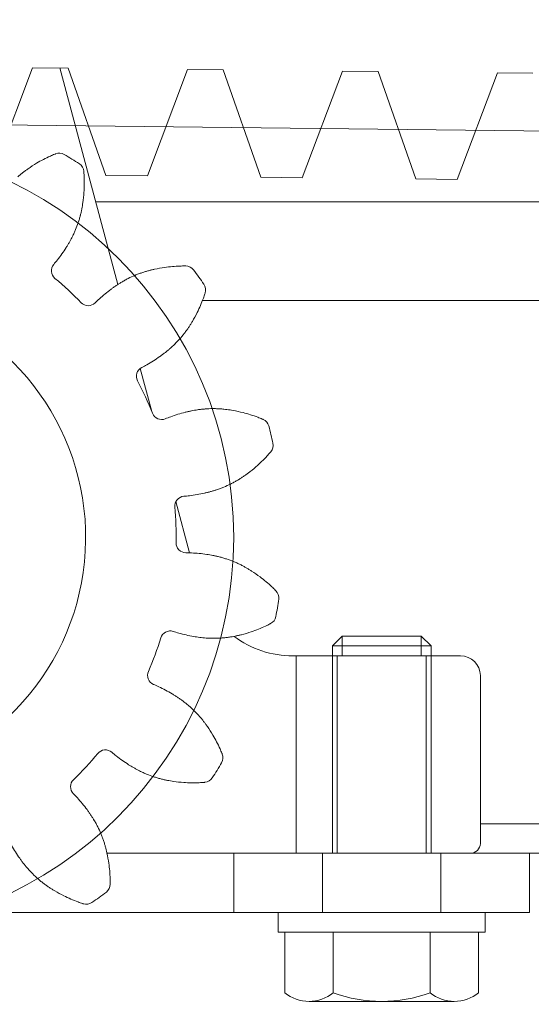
# Model space of a CAD drawing. Header units: millimetres. Extents: x 16720 to 74016, y 25810 to 81213.
# Tile 166 of 256: x 32401 to 32406, y 42253 to 42263. Entities that reach past the tile are written whole.
import ezdxf

# ---------------------------------------------------------------- set-up
doc = ezdxf.new("R2010")
doc.units = ezdxf.units.MM
for name, color, linetype, lineweight in [('1', 7, 'Continuous', 9), ('_WIDOKOWE', 252, 'Continuous', 9), ('_WYMIAR', 151, 'Continuous', 9)]:
    doc.layers.add(name, color=color, linetype=linetype, lineweight=lineweight)
doc.styles.add('ROMANS 50', font='romans.shx', dxfattribs={"width": 0.7, "height": 10})
doc.dimstyles.new('DOM w 50', dxfattribs={"dimscale": 3, "dimtxt": 10, "dimasz": 0.3, "dimexe": 1.25, "dimexo": 2, "dimgap": 1, "dimtad": 1, "dimdec": 0, "dimtxsty": 'ROMANS 50', "dimblk1": 'wymgreg', "dimblk2": 'wymgregII', "dimsah": 1, "dimcen": 2.5, "dimdle": 1, "dimse1": 1, "dimse2": 1, "dimclre": 254, "dimadec": 0, "dimazin": 0, "dimtfac": 1, "dimtdec": 0, "dimtix": 1, "dimtmove": 1, "dimatfit": 3, "dimfxl": 1.25, "dimarcsym": 0})

# ---------------------------------------------------------------- blocks, each defined once
blk = doc.blocks.new('rampa')
at = {"layer": '_WIDOKOWE'}
for p, q in [((-1590.952, -100.428), (-1595.016, -111.218)), ((-1587.345, -100.468), (-1590.952, -100.428)), ((-1582.306, -122.391), (-1588.183, -100.459)), ((-1583.523, -111.347), (-1587.345, -100.468)), ((-1575.245, -100.604), (-1579.309, -111.394)), ((-1571.638, -100.644), (-1575.245, -100.604)), ((-1567.816, -111.522), (-1571.638, -100.644)), ((-1559.538, -100.779), (-1563.602, -111.569)), ((-1555.931, -100.819), (-1559.538, -100.779)), ((-1552.109, -111.697), (-1555.931, -100.819)), ((-1543.831, -100.954), (-1547.895, -111.744)), ((-1540.224, -100.994), (-1543.831, -100.954)), ((-1085.196, -111.909), (-1679.683, -105.273)), ((-1583.523, -111.347), (-1579.309, -111.394)), ((-1567.816, -111.522), (-1563.602, -111.569)), ((-1552.109, -111.697), (-1547.895, -111.744)), ((-1584.555, -114), (-1345.845, -114)), ((-1573.716, -124), (-1220.345, -124)), ((-1578.859, -135.257), (-1580.031, -130.885)), ((-1575.024, -149.568), (-1576.419, -144.364)), ((-1559.559, -158), (-1560.559, -159)), ((-1559.559, -160), (-1559.559, -158)), ((-1551.559, -158), (-1559.559, -158)), ((-1551.559, -160), (-1551.559, -158)), ((-1550.559, -159), (-1551.559, -158)), ((-1560.559, -159), (-1560.559, -160)), ((-1550.559, -159), (-1560.559, -159)), ((-1550.559, -160), (-1550.559, -159)), ((-1547.559, -160), (-1564.556, -160)), ((-1564.219, -180), (-1564.219, -160)), ((-1560.559, -160), (-1560.559, -180)), ((-1560.059, -160), (-1560.059, -180)), ((-1551.059, -160), (-1551.059, -180)), ((-1550.559, -160), (-1550.559, -180)), ((-1545.559, -162), (-1545.559, -179)), ((-1545.559, -177), (280.666, -177)), ((-1583.4, -179.986), (-1560.559, -180)), ((-1540.559, -180), (-1583.4, -179.986)), ((-1546.559, -180), (-1583.4, -179.986)), ((-1570.559, -186), (-1570.559, -180)), ((-1561.559, -186), (-1561.559, -180)), ((-1550.559, -180), (-1540.559, -180)), ((-1549.559, -186), (-1549.559, -180)), ((-1540.559, -180), (-1156.318, -180)), ((-1540.559, -186), (-1540.559, -180)), ((-1597.52, -186), (-1566.059, -186)), ((-1545.059, -186), (-1566.059, -186)), ((-1566.059, -186), (-1566.059, -188)), ((-1545.059, -188), (-1545.059, -186)), ((-1545.059, -186), (-1540.559, -186)), ((-1566.059, -188), (-1565.374, -188)), ((-1565.374, -188), (-1565.374, -194.132)), ((-1565.374, -188), (-1560.466, -188)), ((-1560.466, -194.132), (-1560.466, -188)), ((-1560.466, -188), (-1550.651, -188)), ((-1545.744, -188), (-1550.651, -188)), ((-1550.651, -194.132), (-1550.651, -188)), ((-1545.744, -194.132), (-1545.744, -188)), ((-1545.744, -188), (-1545.059, -188)), ((-1548.197, -195), (-1562.92, -195))]:
    blk.add_line(p, q, dxfattribs=at)
blk.add_circle((-1610.559, -148), 40, dxfattribs=at)
for centre, radius, start, end in [((-1583.609, -121.644), 13.451, 114.27174, 117.62253), ((-1583.392, -122.127), 13.98, 113.28976, 114.27174), ((-1582.743, -123.633), 15.62, 112.41097, 113.28976), ((-1581.946, -125.565), 17.711, 112.11855, 112.41097), ((-1588.238, -110.085), 1, 59.85112, 112.11855), ((-1605.315, -139.485), 35, 56.89583, 59.85112), ((-1584.545, -120.541), 12.02, 124.77582, 126.2947), ((-1583.086, -122.642), 14.578, 120.72244, 124.77582), ((-1583.099, -122.62), 14.553, 117.62253, 120.72244), ((-1586.745, -111.004), 1, 4.6284, 56.89583), ((-1584.585, -120.492), 11.958, 129.33083, 131.13347), ((-1585.238, -119.695), 10.927, 127.6604, 129.33083), ((-1583.748, -121.625), 13.365, 126.2947, 127.6604), ((-1603.401, -112.353), 17.711, 4.33598, 4.6284), ((-1601.317, -112.195), 15.62, 3.4572, 4.33598), ((-1599.68, -112.096), 13.98, 2.47521, 3.4572), ((-1599.151, -112.073), 13.451, 359.12442, 2.47521), ((-1600.253, -112.056), 14.553, 356.02451, 359.12442), ((-1600.278, -112.054), 14.578, 351.97113, 356.02451), ((-1599.071, -112.188), 13.365, 349.08655, 350.45225), ((-1597.745, -112.411), 12.02, 350.45225, 351.97113), ((-1596.048, -112.845), 10.269, 343.5143, 345.61348), ((-1597.683, -112.425), 11.958, 345.61348, 347.41613), ((-1596.678, -112.65), 10.927, 347.41613, 349.08655), ((-1595.813, -112.952), 10.013, 337.26146, 341.56735), ((-1596.818, -112.617), 11.072, 341.56735, 343.5143), ((-1599.333, -111.27), 13.918, 331.92633, 333.23775), ((-1596.188, -112.856), 10.395, 333.23775, 335.49821), ((-1597.854, -112.097), 12.226, 335.49821, 337.26146), ((-1600.363, -110.51), 15.19, 321.82056, 327.61865), ((-1597.827, -112.118), 12.187, 327.61865, 329.1173), ((-1600.875, -110.295), 15.738, 329.1173, 330.27744), ((-1596.821, -112.609), 11.071, 330.27744, 331.92633), ((-1588.033, -120.997), 1, 139.97518, 230.15856), ((-1597.712, -112.595), 11.817, 318.96045, 321.82056), ((-1575.473, -135.085), 14.578, 98.22244, 102.27582), ((-1575.476, -135.061), 14.553, 95.12253, 98.22244), ((-1575.575, -133.963), 13.451, 91.77174, 95.12253), ((-1575.558, -134.492), 13.98, 90.78976, 91.77174), ((-1575.536, -136.132), 15.62, 89.91097, 90.78976), ((-1575.539, -138.223), 17.711, 89.61855, 89.91097), ((-1575.428, -121.512), 1, 37.35112, 89.61855), ((-1576.699, -130.699), 10.013, 112.6796, 116.98549), ((-1576.29, -131.677), 11.072, 110.73265, 112.6796), ((-1576.574, -130.926), 10.269, 108.63347, 110.73265), ((-1576.035, -132.526), 11.958, 106.83083, 108.63347), ((-1576.334, -131.539), 10.927, 105.1604, 106.83083), ((-1575.696, -133.892), 13.365, 103.7947, 105.1604), ((-1576.017, -132.586), 12.02, 102.27582, 103.7947), ((-1602.456, -142.14), 35, 34.39583, 37.35112), ((-1610.559, -148), 34.165, 44.08148, 50.16547), ((-1573.674, -135.551), 15.738, 123.96951, 125.12966), ((-1576.282, -131.68), 11.071, 122.32062, 123.96951), ((-1574.76, -134.085), 13.918, 121.0092, 122.32062), ((-1576.575, -131.066), 10.395, 118.74874, 121.0092), ((-1575.695, -132.671), 12.226, 116.98549, 118.74874), ((-1574.4, -122.933), 1, 342.1284, 34.39583), ((-1573.926, -135.056), 15.19, 126.6283, 132.42639), ((-1575.718, -132.646), 12.187, 125.12966, 126.6283), ((-1586.768, -118.992), 13.98, 339.97521, 340.9572), ((-1588.319, -118.457), 15.62, 340.9572, 341.83598), ((-1590.305, -117.805), 17.711, 341.83598, 342.1284), ((-1610.559, -148), 25, 281.90369, 76.63243), ((-1585.298, -123.536), 1, 224.08924, 314.27093), ((-1576.202, -132.567), 11.817, 132.42639, 135.2865), ((-1587.282, -118.736), 14.553, 333.52451, 336.62442), ((-1586.271, -119.173), 13.451, 336.62442, 339.97521), ((-1587.304, -118.725), 14.578, 329.47113, 333.52451), ((-1586.241, -119.31), 13.365, 326.58655, 327.95225), ((-1585.101, -120.024), 12.02, 327.95225, 329.47113), ((-1584.323, -120.569), 11.072, 319.06735, 321.0143), ((-1583.699, -121.074), 10.269, 321.0143, 323.11348), ((-1585.05, -120.06), 11.958, 323.11348, 324.91613), ((-1584.206, -120.653), 10.927, 324.91613, 326.58655), ((-1583.833, -121.031), 10.395, 310.73775, 312.99821), ((-1585.081, -119.691), 12.226, 312.99821, 314.76146), ((-1583.523, -121.263), 10.013, 314.76146, 319.06735), ((-1585.065, -119.721), 12.187, 305.11865, 306.6173), ((-1587.183, -116.871), 15.738, 306.6173, 307.77744), ((-1584.324, -120.56), 11.071, 307.77744, 309.42633), ((-1586.132, -118.361), 13.918, 309.42633, 310.73775), ((-1585.141, -120.206), 11.817, 296.46045, 299.32056), ((-1586.792, -117.265), 15.19, 299.32056, 305.11865), ((-1579.414, -131.673), 1, 117.47518, 207.65856), ((-1610.559, -148), 34.165, 21.58148, 27.66547), ((-1577.859, -135.065), 1, 201.58924, 291.77093), ((-1571.761, -150.06), 15.19, 104.1283, 109.92639), ((-1572.494, -147.148), 12.187, 102.62966, 104.1283), ((-1571.718, -150.613), 15.738, 101.46951, 102.62966), ((-1572.646, -146.039), 11.071, 99.82062, 101.46951), ((-1572.16, -148.844), 13.918, 98.5092, 99.82062), ((-1572.682, -145.36), 10.395, 96.24874, 98.5092), ((-1572.482, -147.18), 12.226, 94.48549, 96.24874), ((-1572.655, -144.974), 10.013, 90.1796, 94.48549), ((-1572.652, -146.033), 11.072, 88.23265, 90.1796), ((-1572.627, -145.231), 10.269, 86.13347, 88.23265), ((-1572.741, -146.915), 11.958, 84.33083, 86.13347), ((-1572.639, -145.89), 10.927, 82.6604, 84.33083), ((-1572.951, -148.308), 13.365, 81.2947, 82.6604), ((-1572.747, -146.978), 12.02, 79.77582, 81.2947), ((-1573.201, -149.495), 14.578, 75.72244, 79.77582), ((-1573.195, -149.471), 14.553, 72.62253, 75.72244), ((-1572.866, -148.419), 13.451, 69.27174, 72.62253), ((-1572.911, -146.889), 11.817, 109.92639, 112.7865), ((-1573.054, -148.915), 13.98, 68.28976, 69.27174), ((-1573.66, -150.438), 15.62, 67.41097, 68.28976), ((-1574.463, -152.368), 17.711, 67.11855, 67.41097), ((-1567.966, -136.973), 1, 14.85112, 67.11855), ((-1600.83, -145.687), 35, 11.89583, 14.85112), ((-1567.56, -138.679), 1, 319.6284, 11.89583), ((-1577.478, -130.304), 13.98, 317.47521, 318.4572), ((-1578.706, -129.216), 15.62, 318.4572, 319.33598), ((-1580.291, -127.854), 17.711, 319.33598, 319.6284), ((-1577.855, -129.871), 14.553, 311.02451, 314.12442), ((-1577.088, -130.662), 13.451, 314.12442, 317.47521), ((-1576.333, -131.896), 12.02, 305.45225, 306.97113), ((-1577.871, -129.852), 14.578, 306.97113, 311.02451), ((-1575.349, -133.644), 10.013, 292.26146, 296.56735), ((-1575.823, -132.697), 11.072, 296.56735, 298.5143), ((-1575.44, -133.402), 10.269, 298.5143, 300.61348), ((-1576.299, -131.949), 11.958, 300.61348, 302.41613), ((-1575.747, -132.819), 10.927, 302.41613, 304.08655), ((-1577.113, -130.8), 13.365, 304.08655, 305.45225), ((-1576.84, -128.7), 15.19, 276.82056, 282.61865), ((-1576.184, -131.63), 12.187, 282.61865, 284.1173), ((-1577.05, -128.186), 15.738, 284.1173, 285.27744), ((-1575.82, -132.689), 11.071, 285.27744, 286.92633), ((-1576.649, -129.965), 13.918, 286.92633, 288.23775), ((-1575.546, -133.311), 10.395, 288.23775, 290.49821), ((-1576.187, -131.596), 12.226, 290.49821, 292.26146), ((-1575.536, -144.834), 1, 94.97518, 185.15856), ((-1576.439, -132.049), 11.817, 273.96045, 276.82056), ((-1610.559, -148), 34.165, 359.08148, 5.16547), ((-1575.398, -148.564), 1, 179.08924, 269.27093), ((-1575.352, -161.381), 11.817, 87.42639, 90.2865), ((-1575.503, -164.751), 15.19, 81.6283, 87.42639), ((-1575.066, -161.78), 12.187, 80.12966, 81.6283), ((-1575.674, -165.278), 15.738, 78.96951, 80.12966), ((-1574.781, -160.697), 11.071, 77.32062, 78.96951), ((-1575.406, -163.474), 13.918, 76.0092, 77.32062), ((-1574.555, -160.056), 10.395, 73.74874, 76.0092), ((-1575.067, -161.814), 12.226, 71.98549, 73.74874), ((-1574.383, -159.709), 10.013, 67.6796, 71.98549), ((-1574.785, -160.689), 11.072, 65.73265, 67.6796), ((-1574.455, -159.957), 10.269, 63.63347, 65.73265), ((-1575.205, -161.47), 11.958, 61.83083, 63.63347), ((-1574.718, -160.561), 10.927, 60.1604, 61.83083), ((-1575.931, -162.676), 13.365, 58.7947, 60.1604), ((-1575.234, -161.525), 12.02, 57.27582, 58.7947), ((-1576.617, -163.677), 14.578, 53.22244, 57.27582), ((-1576.602, -163.657), 14.553, 50.12253, 53.22244), ((-1575.896, -162.812), 13.451, 46.77174, 50.12253), ((-1576.258, -163.198), 13.98, 45.78976, 46.77174), ((-1577.402, -164.373), 15.62, 44.91097, 45.78976), ((-1578.882, -165.849), 17.711, 44.61855, 44.91097), ((-1566.988, -154.112), 1, 352.35112, 44.61855), ((-1600.685, -149.586), 35, 349.39583, 352.35112), ((-1567.266, -155.843), 1, 297.1284, 349.39583), ((-1576.991, -158.478), 1, 72.47518, 162.65856), ((-1572.932, -146.32), 11.817, 251.46045, 254.32056), ((-1573.415, -143.743), 14.578, 284.47113, 288.52451), ((-1573.407, -143.766), 14.553, 288.52451, 291.62442), ((-1573.001, -144.791), 13.451, 291.62442, 294.97521), ((-1573.224, -144.31), 13.98, 294.97521, 295.9572), ((-1573.942, -142.836), 15.62, 295.9572, 296.83598), ((-1574.886, -140.971), 17.711, 296.83598, 297.1284), ((-1610.559, -148), 34.165, 336.58148, 342.66547), ((-1572.02, -143.072), 15.19, 254.32056, 260.11865), ((-1572.536, -146.031), 12.187, 260.11865, 261.6173), ((-1572.018, -142.518), 15.738, 261.6173, 262.77744), ((-1572.605, -147.148), 11.071, 262.77744, 264.42633), ((-1572.328, -144.315), 13.918, 264.42633, 265.73775), ((-1572.59, -147.828), 10.395, 265.73775, 267.99821), ((-1572.526, -145.998), 12.226, 267.99821, 269.76146), ((-1572.535, -148.211), 10.013, 269.76146, 274.06735), ((-1572.611, -147.155), 11.072, 274.06735, 276.0143), ((-1572.527, -147.953), 10.269, 276.0143, 278.11348), ((-1572.765, -146.281), 11.958, 278.11348, 279.91613), ((-1572.587, -147.297), 10.927, 279.91613, 281.58655), ((-1564.556, -150), 10, 233.38184, 270), ((-1573.077, -144.908), 13.365, 281.58655, 282.95225), ((-1572.775, -146.219), 12.02, 282.95225, 284.47113), ((-1547.559, -162), 2, 0, 90), ((-1578.29, -161.976), 1, 156.58924, 246.77093), ((-1583.152, -173.836), 11.817, 64.92639, 67.7865), ((-1584.582, -176.891), 15.19, 59.1283, 64.92639), ((-1583.041, -174.313), 12.187, 57.62966, 59.1283), ((-1584.942, -177.312), 15.738, 56.46951, 57.62966), ((-1582.364, -173.422), 11.071, 54.82062, 56.46951), ((-1584.004, -175.748), 13.918, 53.5092, 54.82062), ((-1581.909, -172.916), 10.395, 51.24874, 53.5092), ((-1583.055, -174.344), 12.226, 49.48549, 51.24874), ((-1581.617, -172.662), 10.013, 45.1796, 49.48549), ((-1582.364, -173.413), 11.072, 43.23265, 45.1796), ((-1581.779, -172.863), 10.269, 41.13347, 43.23265), ((-1583.051, -173.974), 11.958, 39.33083, 41.13347), ((-1582.253, -173.321), 10.927, 37.6604, 39.33083), ((-1584.183, -174.81), 13.365, 36.2947, 37.6604), ((-1583.099, -174.014), 12.02, 34.77582, 36.2947), ((-1585.2, -175.473), 14.578, 30.72244, 34.77582), ((-1585.179, -175.46), 14.553, 27.62253, 30.72244), ((-1583.555, -170.526), 1, 49.97518, 140.15856), ((-1584.203, -174.949), 13.451, 24.27174, 27.62253), ((-1584.685, -175.167), 13.98, 23.28976, 24.27174), ((-1610.559, -148), 34.165, 314.08148, 320.16547), ((-1575.153, -160.847), 11.817, 228.96045, 231.82056), ((-1573.068, -158.195), 15.19, 231.82056, 237.61865), ((-1586.192, -175.815), 15.62, 22.41097, 23.28976), ((-1572.643, -170.32), 1, 329.85112, 22.11855), ((-1588.124, -176.612), 17.711, 22.11855, 22.41097), ((-1574.676, -160.731), 12.187, 237.61865, 239.1173), ((-1572.854, -157.684), 15.738, 239.1173, 240.27744), ((-1575.168, -161.737), 11.071, 240.27744, 241.92633), ((-1573.828, -159.225), 13.918, 241.92633, 243.23775), ((-1602.044, -153.244), 35, 326.89583, 329.85112), ((-1575.415, -162.371), 10.395, 243.23775, 245.49821), ((-1574.655, -160.705), 12.226, 245.49821, 247.26146), ((-1575.511, -162.746), 10.013, 247.26146, 251.56735), ((-1575.176, -161.741), 11.072, 251.56735, 253.5143), ((-1575.403, -162.51), 10.269, 253.5143, 255.61348), ((-1574.984, -160.875), 11.958, 255.61348, 257.41613), ((-1573.563, -171.813), 1, 274.6284, 326.89583), ((-1586.095, -173.261), 1, 134.08924, 224.27093), ((-1575.208, -161.881), 10.927, 257.41613, 259.08655), ((-1574.747, -159.487), 13.365, 259.08655, 260.45225), ((-1574.97, -160.814), 12.02, 260.45225, 261.97113), ((-1574.613, -158.281), 14.578, 261.97113, 266.02451), ((-1574.615, -158.306), 14.553, 266.02451, 269.12442), ((-1574.631, -159.408), 13.451, 269.12442, 272.47521), ((-1574.654, -158.879), 13.98, 272.47521, 273.4572), ((-1574.753, -157.241), 15.62, 273.4572, 274.33598), ((-1574.911, -155.157), 17.711, 274.33598, 274.6284), ((-1595.125, -182.357), 11.817, 42.42639, 45.2865), ((-1597.615, -184.633), 15.19, 36.6283, 42.42639), ((-1595.205, -182.841), 12.187, 35.12966, 36.6283), ((-1598.109, -184.884), 15.738, 33.96951, 35.12966), ((-1594.238, -182.276), 11.071, 32.32062, 33.96951), ((-1596.644, -183.798), 13.918, 31.0092, 32.32062), ((-1593.625, -181.983), 10.395, 28.74874, 31.0092), ((-1595.23, -182.864), 12.226, 26.98549, 28.74874), ((-1593.258, -181.86), 10.013, 22.6796, 26.98549), ((-1594.235, -182.268), 11.072, 20.73265, 22.6796), ((-1593.485, -181.984), 10.269, 18.63347, 20.73265), ((-1579.824, -171.766), 15.19, 209.32056, 215.11865), ((-1595.084, -182.524), 11.958, 16.83083, 18.63347), ((-1594.098, -182.225), 10.927, 15.1604, 16.83083), ((-1596.451, -182.863), 13.365, 13.7947, 15.1604), ((-1546.559, -179), 1, 270, 0), ((-1595.144, -182.542), 12.02, 12.27582, 13.7947), ((-1597.644, -183.086), 14.578, 8.22244, 12.27582), ((-1582.28, -173.494), 12.187, 215.11865, 216.6173), ((-1579.43, -171.376), 15.738, 216.6173, 217.77744), ((-1583.119, -174.235), 11.071, 217.77744, 219.42633), ((-1580.92, -172.427), 13.918, 219.42633, 220.73775), ((-1597.619, -183.082), 14.553, 5.12253, 8.22244), ((-1583.589, -174.726), 10.395, 220.73775, 222.99821), ((-1582.25, -173.477), 12.226, 222.99821, 224.76146), ((-1583.821, -175.036), 10.013, 224.76146, 229.06735), ((-1596.522, -182.984), 13.451, 1.77174, 5.12253), ((-1583.127, -174.236), 11.072, 229.06735, 231.0143), ((-1583.632, -174.859), 10.269, 231.0143, 233.11348), ((-1582.619, -173.509), 11.958, 233.11348, 234.91613), ((-1583.211, -174.352), 10.927, 234.91613, 236.58655), ((-1581.869, -172.317), 13.365, 236.58655, 237.95225), ((-1584.071, -183.131), 1, 307.35112, 359.61855), ((-1597.051, -183), 13.98, 0.78976, 1.77174), ((-1598.691, -183.023), 15.62, 359.91097, 0.78976), ((-1600.781, -183.02), 17.711, 359.61855, 359.91097), ((-1582.583, -173.458), 12.02, 237.95225, 239.47113), ((-1581.283, -171.254), 14.578, 239.47113, 243.52451), ((-1581.295, -171.277), 14.553, 243.52451, 246.62442), ((-1604.699, -156.103), 35, 304.39583, 307.35112), ((-1581.732, -172.288), 13.451, 246.62442, 249.97521), ((-1581.55, -171.791), 13.98, 249.97521, 250.9572), ((-1581.015, -170.24), 15.62, 250.9572, 251.83598), ((-1580.364, -168.254), 17.711, 251.83598, 252.1284), ((-1585.492, -184.158), 1, 252.1284, 304.39583), ((-1562.92, -191.097), 3.903, 231.05281, 270), ((-1562.92, -191.097), 3.903, 270, 308.94719), ((-1555.559, -180.688), 14.312, 249.94743, 290.05257), ((-1548.197, -191.097), 3.903, 231.05281, 270), ((-1548.197, -191.097), 3.903, 270, 308.94719)]:
    blk.add_arc(centre, radius, start, end, dxfattribs=at)
blk = doc.blocks.new('wymgreg')
at = {"layer": '1'}
for p, q in [((0, 5.674), (0, -5.674)), ((0, 0), (4.95, 4.95)), ((0, 0), (-4.95, -4.95)), ((4.765, 0), (-3.887, 0))]:
    blk.add_line(p, q, dxfattribs=at)
blk = doc.blocks.new('wymgregII')
at = {"layer": '1', "rotation": 180}
blk.add_blockref('wymgreg', (0, 0), dxfattribs=at)
blk = doc.blocks.new('*D6474')
at = {"layer": '_WYMIAR', "color": 0, "lineweight": -2}
blk.add_line((32032.5794, 42148.6694), (32032.5794, 43520.252), dxfattribs=at)
at = {"layer": 'Defpoints', "color": 0}
for p in [(32032.5794, 43521.152), (33746.7093, 43521.152), (32311.7093, 42147.7694)]:
    blk.add_point(p, dxfattribs=at)
at = {"layer": '_WYMIAR', "color": 0, "linetype": 'ByBlock', "lineweight": -2, "xscale": 0.8999999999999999, "yscale": 0.8999999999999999, "zscale": 0.8999999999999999}
for name, p, rotation in [('wymgregII', (32032.5794, 43521.152), 90), ('wymgreg', (32032.5794, 42147.7694), 270)]:
    blk.add_blockref(name, p, dxfattribs=dict(at, rotation=rotation))
at = {"layer": '_WYMIAR', "color": 0, "insert": (32024.5794, 42834.4607), "char_height": 10, "attachment_point": 5, "rotation": 90, "style": 'ROMANS 50'}
blk.add_mtext('1373', dxfattribs=at)
blk = doc.blocks.new('*D6661')
at = {"layer": '_WYMIAR', "color": 0, "lineweight": -2}
blk.add_line((32013.42, 42269.8502), (32013.42, 42147.6694), dxfattribs=at)
at = {"layer": 'Defpoints', "color": 0}
for p in [(32597.4433, 42270.7502), (32013.42, 42146.7694), (32216.6985, 42146.7694)]:
    blk.add_point(p, dxfattribs=at)
at = {"layer": '_WYMIAR', "color": 0, "linetype": 'ByBlock', "lineweight": -2, "xscale": 0.8999999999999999, "yscale": 0.8999999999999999, "zscale": 0.8999999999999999}
for name, p, rotation in [('wymgreg', (32013.42, 42270.7502), 90), ('wymgregII', (32013.42, 42146.7694), 270)]:
    blk.add_blockref(name, p, dxfattribs=dict(at, rotation=rotation))
at = {"layer": '_WYMIAR', "color": 0, "insert": (32005.42, 42208.7598), "char_height": 10, "attachment_point": 5, "rotation": 90, "style": 'ROMANS 50'}
blk.add_mtext('123', dxfattribs=at)

msp = doc.modelspace()

# ---------------------------------------------------------------- block references
at = {"xscale": 0.1, "yscale": 0.1, "zscale": 0.1}
msp.add_blockref('rampa', (32560.0651, 42272.9502), dxfattribs=at)

# ---------------------------------------------------------------- dimensions: what is measured, and where the dimension line sits
at = {"layer": '_WYMIAR'}
dim = msp.add_linear_dim(base=(32032.5794, 43521.152), p1=(32311.7093, 42147.7694), p2=(33746.7093, 43521.152), angle=90, dimstyle='DOM w 50', override={"dimtxsty": 'ROMANS 50'}, dxfattribs=at)
dim.commit()
dim.dimension.update_dxf_attribs({"geometry": '*D6474', "text_midpoint": (32024.5794, 42834.4607)})
dim = msp.add_linear_dim(base=(32013.42, 42146.7694), p1=(32597.4433, 42270.7502), p2=(32216.6985, 42146.7694), angle=90, text='123', dimstyle='DOM w 50', override={"dimtxsty": 'ROMANS 50'}, dxfattribs=at)
dim.commit()
dim.dimension.update_dxf_attribs({"geometry": '*D6661', "text_midpoint": (32005.42, 42208.7598)})

doc.saveas('drawing.dxf')
